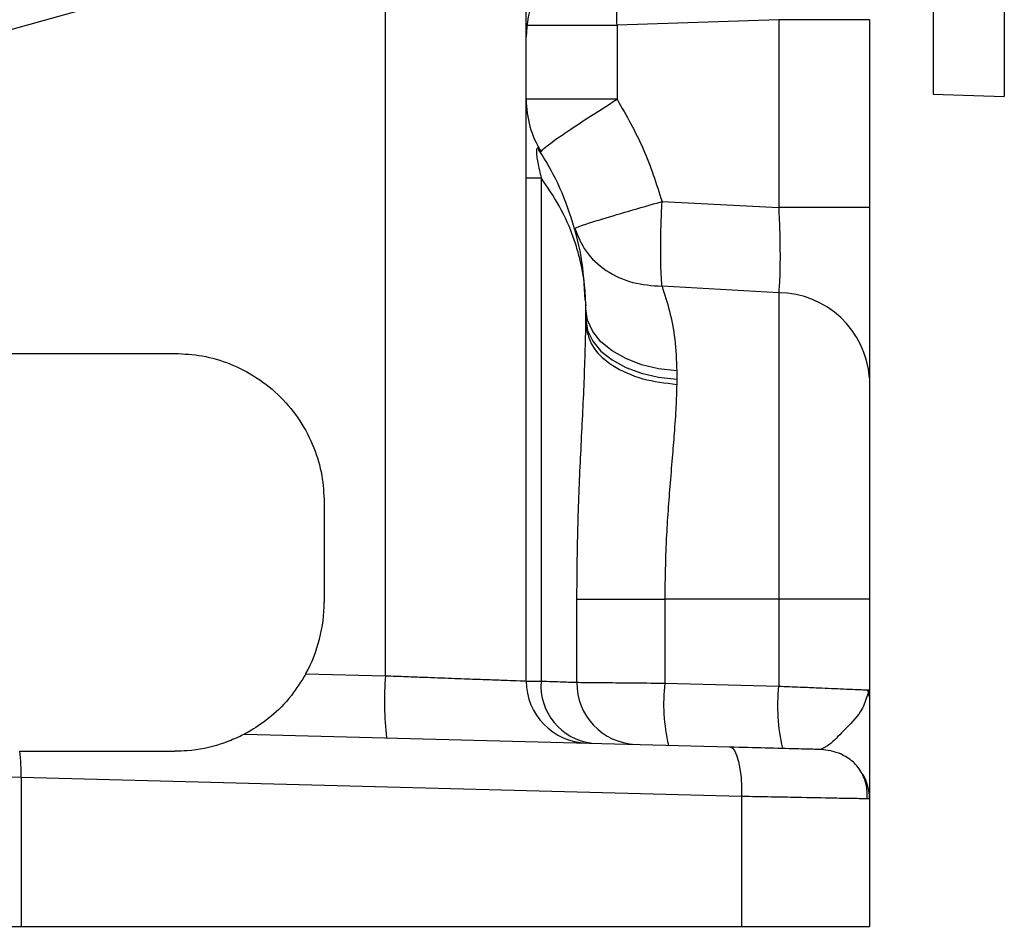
# Model space of a CAD drawing. Header units: inches. Extents: x 0.4 to 16.6, y 0.2 to 10.8.
# Tile 12 of 16: x 12.5 to 14.1, y 3.9 to 5.4. Entities that reach past the tile are written whole.
import ezdxf

# ---------------------------------------------------------------- set-up
doc = ezdxf.new("R2010")
doc.units = ezdxf.units.IN
doc.header["$MEASUREMENT"] = 0

msp = doc.modelspace()

# ---------------------------------------------------------------- linework, layer by layer
at = {"color": 7, "linetype": 'Continuous', "lineweight": 25}
for p, q in [((14.0095, 5.7387), (14.0095, 5.2965)), ((14.1288, 5.7316), (14.1288, 5.2924)), ((13.0922, 4.3218), (13.0922, 5.4615)), ((13.3281, 4.313), (13.3281, 5.4615)), ((12.5991, 5.4417), (12.4031, 5.3872)), ((13.7509, 5.4212), (13.4802, 5.4122)), ((13.4802, 5.4122), (13.4802, 5.2878)), ((13.9031, 5.4212), (13.7509, 5.4212)), ((13.7509, 5.4212), (13.7509, 5.1067)), ((13.9031, 5.4212), (13.9031, 5.1067)), ((14.0095, 5.2965), (14.1288, 5.2924)), ((13.4802, 5.2878), (13.3281, 5.2878)), ((13.3531, 5.2), (13.3493, 5.204)), ((13.3281, 5.1561), (13.3531, 5.1561)), ((13.3531, 5.1561), (13.3531, 4.3128)), ((13.5555, 5.1164), (13.7509, 5.1067)), ((13.9031, 5.1067), (13.7509, 5.1067)), ((13.7509, 4.9637), (13.5555, 4.9745)), ((13.7509, 4.9637), (13.7509, 4.4499)), ((13.428, 4.9366), (13.428, 4.9435)), ((13.4281, 4.9366), (13.428, 4.9415)), ((13.428, 4.909), (13.428, 4.9366)), ((13.428, 4.9366), (13.4281, 4.9366)), ((13.4281, 4.9191), (13.4281, 4.9366)), ((13.428, 4.9074), (13.4281, 4.9191)), ((12.4031, 4.8619), (12.7397, 4.8619)), ((13.5802, 4.8327), (13.5802, 4.8189)), ((13.5802, 4.8189), (13.5801, 4.81)), ((12.9897, 4.6119), (12.9897, 4.4453)), ((13.4129, 4.3109), (13.4129, 4.4499)), ((13.4129, 4.4499), (13.56, 4.4499)), ((13.7509, 4.4499), (13.56, 4.4499)), ((13.56, 4.4499), (13.56, 4.3094)), ((13.9031, 4.4499), (13.7509, 4.4499)), ((13.7509, 4.4499), (13.7509, 4.3044)), ((13.9031, 4.4499), (13.9031, 4.298)), ((12.9591, 4.3253), (13.0922, 4.3218)), ((13.56, 4.3094), (13.7509, 4.3044)), ((13.8979, 4.2982), (13.9031, 4.298)), ((13.9031, 4.298), (13.8983, 4.2866)), ((13.9023, 4.2871), (13.9003, 4.2981)), ((12.8562, 4.2241), (13.6684, 4.2028)), ((12.4797, 4.1953), (12.7397, 4.1953)), ((12.482, 4.1511), (12.4031, 4.1526)), ((12.482, 4.1511), (12.482, 3.9019)), ((13.6887, 4.1195), (12.482, 4.1511)), ((13.6887, 4.1195), (13.6887, 3.9019)), ((13.9031, 4.1155), (13.8956, 4.1156)), ((13.9031, 4.1155), (13.9031, 3.9019)), ((12.3241, 3.9019), (12.482, 3.9019)), ((12.482, 3.9019), (13.6887, 3.9019)), ((13.6887, 3.9019), (13.9031, 3.9019))]:
    msp.add_line(p, q, dxfattribs=at)
at = {"color": 8, "linetype": 'Continuous', "lineweight": 25}
msp.add_line((13.3504, 5.2044), (13.3504, 5.2013), dxfattribs=at)
at = {"color": 7, "linetype": 'Continuous', "lineweight": 25, "flags": 128}
for points in [[(13.5802, 4.8327), (13.5498, 4.8361), (13.521, 4.843), (13.4947, 4.8532), (13.4718, 4.8661), (13.4532, 4.8815), (13.4394, 4.8988), (13.4309, 4.9174), (13.4281, 4.9366)], [(13.4281, 4.9191), (13.4309, 4.9005), (13.4394, 4.8826), (13.4532, 4.866), (13.4718, 4.8511), (13.4947, 4.8386), (13.521, 4.8289), (13.5498, 4.8222), (13.5802, 4.8189)], [(13.6684, 4.2028), (13.6728, 4.2011), (13.6768, 4.1963), (13.6805, 4.1886), (13.6836, 4.1782), (13.6861, 4.1656), (13.6878, 4.1512), (13.6887, 4.1357), (13.6887, 4.1195)], [(13.8219, 4.1988), (13.8379, 4.1968), (13.8524, 4.1921)]]:
    msp.add_lwpolyline(points, dxfattribs=at)
at = {"color": 7, "linetype": 'Continuous', "lineweight": 25}
for centre, radius, start, end in [((13.4947, 5.3925), 0.1667, 91, 180), ((13.4947, 5.2878), 0.1667, 180, 211.7883), ((13.7494, 4.8097), 0.154, 4.113, 89.4417), ((12.7397, 4.4453), 0.25, 331.3209, 0), ((13.69, 4.2802), 0.5993, 176.023, 185.9762), ((13.4321, 4.313), 0.104, 180, 268.5), ((13.4495, 4.305), 0.0968, 175.3697, 263.6146), ((13.5153, 4.3092), 0.1024, 179.0583, 267.6359), ((13.8636, 4.2758), 0.3054, 173.672, 193.3094), ((14.0544, 4.2708), 0.3054, 173.672, 193.3094), ((12.2124, 4.1589), 0.2698, 358.3315, 7.7365), ((13.8197, 4.1155), 0.0833, 0, 29.4635)]:
    msp.add_arc(centre, radius, start, end, dxfattribs=at)
at = {"color": 8, "linetype": 'Continuous', "lineweight": 25}
for points, knots in [([(13.4802, 5.4122), (13.4799, 5.4241), (13.4792, 5.4482), (13.4792, 5.4828), (13.4798, 5.514), (13.481, 5.5391), (13.4822, 5.5508), (13.4828, 5.5561)], [0, 0, 0, 0, 0.205131, 0.41519, 0.625249, 0.83038, 1, 1, 1, 1]), ([(13.3493, 5.204), (13.3486, 5.2049), (13.3472, 5.2068), (13.3459, 5.2056), (13.3452, 5.2031), (13.3451, 5.2003), (13.3452, 5.1967), (13.3459, 5.1907), (13.3483, 5.1764), (13.3511, 5.1646), (13.3531, 5.1561)], [0, 0, 0, 0, 0.122139, 0.261787, 0.322992, 0.380831, 0.439174, 0.500563, 0.639258, 1, 1, 1, 1]), ([(13.7509, 4.3044), (13.7631, 4.3039), (13.786, 4.303), (13.8241, 4.3014), (13.8633, 4.2996), (13.8925, 4.2984), (13.8965, 4.2982), (13.8979, 4.2982)], [0, 0, 0, 0, 0.168939, 0.319961, 0.567371, 0.856913, 1, 1, 1, 1]), ([(13.8983, 4.2866), (13.8958, 4.2782), (13.8902, 4.2598), (13.8608, 4.2316), (13.8363, 4.2048), (13.8264, 4.2007), (13.8219, 4.1988)], [0, 0, 0, 0, 0.251157, 0.55186, 0.794155, 1, 1, 1, 1]), ([(13.8956, 4.1156), (13.894, 4.1156), (13.8914, 4.1157), (13.877, 4.116), (13.8622, 4.1162), (13.8337, 4.1168), (13.7925, 4.1176), (13.7381, 4.1186), (13.7056, 4.1192), (13.6887, 4.1195)], [0, 0, 0, 0, 0.138119, 0.233999, 0.331043, 0.429253, 0.691411, 0.839996, 1, 1, 1, 1])]:
    msp.add_open_spline(points, degree=3, knots=knots, dxfattribs=at)
at = {"color": 7, "linetype": 'Continuous', "lineweight": 25}
msp.add_open_spline([(13.3281, 5.4122), (13.3303, 5.4122), (13.3347, 5.4122), (13.3693, 5.4122), (13.4191, 5.4122), (13.4598, 5.4122), (13.4802, 5.4122)], degree=3, dxfattribs=at)
for points, knots in [([(13.3531, 5.2), (13.3544, 5.2019), (13.3571, 5.2058), (13.3857, 5.2265), (13.4286, 5.2552), (13.4634, 5.2772), (13.4802, 5.2878)], [0, 0, 0, 0, 0.241042, 0.5, 0.758958, 1, 1, 1, 1]), ([(13.4802, 5.2878), (13.4958, 5.2606), (13.5269, 5.2061), (13.546, 5.1463), (13.5555, 5.1164)], [0, 0, 0, 0, 0.500099, 1, 1, 1, 1]), ([(13.4269, 4.9519), (13.4255, 4.976), (13.4226, 5.0252), (13.4028, 5.0957), (13.3786, 5.1555), (13.3572, 5.1903), (13.3489, 5.2038)], [0, 0, 0, 0, 0.284809, 0.579983, 0.836051, 1, 1, 1, 1]), ([(13.428, 4.9435), (13.4275, 4.954), (13.4267, 4.9726), (13.4224, 5.0008), (13.4165, 5.0272), (13.4049, 5.0642), (13.3862, 5.1075), (13.3636, 5.1406), (13.3531, 5.1561)], [0, 0, 0, 0, 0.1439424, 0.2537452, 0.3875562, 0.5077065, 0.7688876, 1, 1, 1, 1]), ([(13.4095, 5.0715), (13.4103, 5.072), (13.4117, 5.073), (13.4248, 5.0776), (13.4512, 5.086), (13.4973, 5.0998), (13.5365, 5.111), (13.5555, 5.1164)], [0, 0, 0, 0, 0.155402, 0.290784, 0.500734, 0.757931, 1, 1, 1, 1]), ([(13.5555, 4.9745), (13.5549, 4.9827), (13.5537, 4.9992), (13.5532, 5.0343), (13.5537, 5.0742), (13.5549, 5.1025), (13.5555, 5.1164)], [0, 0, 0, 0, 0.245886, 0.5, 0.754114, 1, 1, 1, 1]), ([(13.7509, 5.1067), (13.7515, 5.0923), (13.7528, 5.0636), (13.7533, 5.0234), (13.7528, 4.9883), (13.7515, 4.9719), (13.7509, 4.9637)], [0, 0, 0, 0, 0.250079, 0.500203, 0.750335, 1, 1, 1, 1]), ([(13.9031, 5.1067), (13.9031, 5.078), (13.9031, 5.0205), (13.9031, 4.9404), (13.9031, 4.8701), (13.9031, 4.8372), (13.9031, 4.8208)], [0, 0, 0, 0, 0.24984, 0.500203, 0.750575, 1, 1, 1, 1]), ([(13.4095, 5.0715), (13.4148, 5.0582), (13.4257, 5.0309), (13.4604, 4.9994), (13.5049, 4.9783), (13.5389, 4.9757), (13.5555, 4.9745)], [0, 0, 0, 0, 0.243777, 0.5, 0.756223, 1, 1, 1, 1]), ([(13.5555, 4.9745), (13.5598, 4.9611), (13.5684, 4.9346), (13.578, 4.8868), (13.5795, 4.8507), (13.5802, 4.8327)], [0, 0, 0, 0, 0.337837, 0.668835, 1, 1, 1, 1]), ([(13.428, 4.9435), (13.428, 4.9433), (13.428, 4.9431), (13.428, 4.9428), (13.428, 4.9426), (13.428, 4.9423), (13.428, 4.9418), (13.428, 4.9416), (13.428, 4.9415)], [0, 0, 0, 0, 0.071739, 0.128609, 0.182923, 0.245859, 0.49973, 1, 1, 1, 1]), ([(13.4129, 4.4499), (13.4133, 4.4898), (13.414, 4.5694), (13.4189, 4.6871), (13.4252, 4.8018), (13.4271, 4.8733), (13.428, 4.909)], [0, 0, 0, 0, 0.2499471, 0.4996366, 0.7499297, 1, 1, 1, 1]), ([(13.428, 4.909), (13.428, 4.9087), (13.428, 4.9082), (13.428, 4.9077), (13.428, 4.9075), (13.428, 4.9075), (13.428, 4.9074)], [0, 0, 0, 0, 0.615656, 0.830005, 0.919151, 1, 1, 1, 1]), ([(13.428, 4.9074), (13.431, 4.8944), (13.4366, 4.8704), (13.4723, 4.8396), (13.5206, 4.8174), (13.5607, 4.8124), (13.5801, 4.81)], [0, 0, 0, 0, 0.272002, 0.499832, 0.75843, 1, 1, 1, 1]), ([(12.7397, 4.8619), (12.755, 4.8611), (12.7864, 4.8595), (12.833, 4.8455), (12.8778, 4.8225), (12.9177, 4.79), (12.9503, 4.75), (12.9733, 4.7052), (12.9872, 4.6586), (12.9889, 4.6272), (12.9897, 4.6119)], [0, 0, 0, 0, 0.116571, 0.240116, 0.36878, 0.500153, 0.631499, 0.760093, 0.883539, 1, 1, 1, 1]), ([(13.9031, 4.8208), (13.9031, 4.7998), (13.9031, 4.7572), (13.9031, 4.6656), (13.9031, 4.5611), (13.9031, 4.4865), (13.9031, 4.4499)], [0, 0, 0, 0, 0.245747, 0.5, 0.754253, 1, 1, 1, 1]), ([(13.5801, 4.81), (13.5797, 4.7978), (13.5789, 4.7714), (13.5761, 4.7301), (13.5724, 4.6854), (13.5674, 4.6254), (13.5615, 4.5464), (13.5605, 4.4821), (13.56, 4.4499)], [0, 0, 0, 0, 0.11568, 0.250363, 0.368823, 0.500966, 0.750309, 1, 1, 1, 1]), ([(12.9591, 4.3253), (12.9512, 4.3126), (12.9337, 4.2844), (12.9001, 4.2518), (12.8723, 4.2328), (12.8581, 4.225), (12.8568, 4.2244), (12.8562, 4.2241)], [0, 0, 0, 0, 0.2282945, 0.5091598, 0.7942115, 0.9093742, 1, 1, 1, 1]), ([(13.0922, 4.3218), (13.104, 4.3214), (13.1258, 4.3206), (13.1551, 4.3195), (13.1883, 4.3182), (13.2241, 4.3169), (13.2613, 4.3155), (13.2907, 4.3144), (13.32, 4.3133), (13.3249, 4.3131), (13.3281, 4.313)], [0, 0, 0, 0, 0.094541, 0.174892, 0.241043, 0.377032, 0.500723, 0.63065, 0.757344, 1, 1, 1, 1]), ([(13.3281, 4.313), (13.3291, 4.313), (13.3313, 4.313), (13.3457, 4.3128), (13.3531, 4.3128)], [0, 0, 0, 0, 0.493424, 1, 1, 1, 1]), ([(13.3531, 4.3128), (13.3659, 4.3124), (13.3913, 4.3116), (13.4058, 4.3111), (13.4129, 4.3109)], [0, 0, 0, 0, 0.505452, 1, 1, 1, 1]), ([(13.4129, 4.3109), (13.4173, 4.3108), (13.4268, 4.3107), (13.4569, 4.3104), (13.5017, 4.31), (13.5399, 4.3096), (13.56, 4.3094)], [0, 0, 0, 0, 0.203756, 0.4384, 0.703847, 1, 1, 1, 1]), ([(13.9031, 4.298), (13.9031, 4.2825), (13.9031, 4.2521), (13.9031, 4.2091), (13.9031, 4.1741), (13.9031, 4.148), (13.9031, 4.123), (13.9031, 4.1185), (13.9031, 4.1155)], [0, 0, 0, 0, 0.169826, 0.335253, 0.499961, 0.627917, 0.750681, 1, 1, 1, 1]), ([(12.8562, 4.2241), (12.8556, 4.2237), (12.854, 4.2229), (12.8406, 4.2162), (12.8107, 4.2044), (12.7735, 4.1961), (12.7466, 4.1954), (12.7397, 4.1953)], [0, 0, 0, 0, 0.108191, 0.255469, 0.490158, 0.869279, 1, 1, 1, 1]), ([(13.6684, 4.2028), (13.6892, 4.2023), (13.7319, 4.2011), (13.782, 4.1998), (13.8157, 4.1989), (13.8199, 4.1988), (13.8219, 4.1988)], [0, 0, 0, 0, 0.243335, 0.500047, 0.756732, 1, 1, 1, 1]), ([(13.8992, 4.1155), (13.8992, 4.1231), (13.8992, 4.1387), (13.89, 4.1611), (13.8743, 4.1805), (13.8593, 4.1884), (13.852, 4.1923)], [0, 0, 0, 0, 0.239843, 0.492533, 0.749334, 1, 1, 1, 1])]:
    msp.add_open_spline(points, degree=3, knots=knots, dxfattribs=at)

doc.saveas('drawing.dxf')
